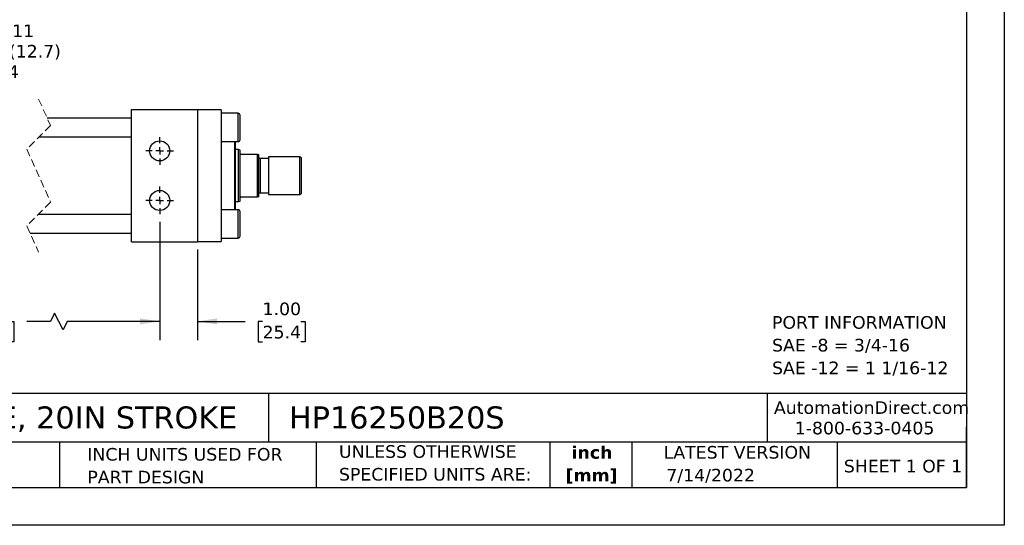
# Model space of a CAD drawing. Header units: inches. Extents: x 0 to 44, y 0 to 34.
# Tile 2 of 4: x 17.9 to 44, y 0 to 13.4. Entities that reach past the tile are written whole.
import ezdxf

# ---------------------------------------------------------------- set-up
doc = ezdxf.new("R2010")
doc.units = ezdxf.units.IN
doc.header["$LTSCALE"] = 4
doc.header["$MEASUREMENT"] = 0
for name, pattern in [('SLD-Center', [0.75, 0.6, -0.05, 0.05, -0.05]), ('SLD-Dashed', [0.075, 0.05, -0.025]), ('SLD-Solid', [0])]:
    doc.linetypes.add(name, pattern=pattern)
doc.layers.add('CENTER', color=40, linetype='SLD-Center')
doc.layers.add('DIMENSIONS', color=140, linetype='SLD-Solid', lineweight=25)
doc.layers.add('TEXT', color=140, linetype='SLD-Solid', lineweight=25)
doc.styles.add('SLDTEXTSTYLE0', font='VERDANA.TTF')
doc.styles.add('SLDTEXTSTYLE1', font='VERDANAB.TTF')
doc.dimstyles.new('SLDDIMSTYLE0', dxfattribs={"dimtxt": 0.339844, "dimasz": 0.52, "dimexe": 0, "dimexo": 0.0625, "dimgap": 0.084961, "dimtad": 0, "dimtih": 1, "dimtoh": 1, "dimrnd": 1e-09, "dimzin": 4, "dimdsep": 46, "dimtxsty": 'SLDTEXTSTYLE0', "dimsah": 1, "dimcen": 0.09, "dimadec": 0, "dimazin": 1, "dimtfac": 1, "dimtofl": 0, "dimtmove": 0, "dimatfit": 3, "dimfxl": 0, "dimfrac": 2, "dimtolj": 1, "dimtzin": 12, "dimarcsym": 0})
doc.dimstyles.new('SLDDIMSTYLE4', dxfattribs={"dimtxt": 0.339844, "dimasz": 0.52, "dimexe": 0, "dimexo": 0.0625, "dimgap": 0.084961, "dimtad": 0, "dimtih": 1, "dimtoh": 1, "dimrnd": 1e-09, "dimzin": 4, "dimdsep": 46, "dimtxsty": 'SLDTEXTSTYLE0', "dimsah": 1, "dimcen": 0.09, "dimadec": 0, "dimazin": 1, "dimtfac": 1, "dimtmove": 0, "dimatfit": 0, "dimfxl": 0, "dimfrac": 2, "dimtolj": 1, "dimtzin": 12, "dimarcsym": 0})
doc.dimstyles.new('SLDDIMSTYLE6', dxfattribs={"dimtxt": 0.339844, "dimasz": 0.52, "dimexe": 0, "dimexo": 0.0625, "dimgap": 0.084961, "dimtad": 0, "dimtih": 1, "dimtoh": 1, "dimrnd": 1e-09, "dimzin": 12, "dimdsep": 46, "dimtxsty": 'SLDTEXTSTYLE0', "dimsah": 1, "dimcen": 0, "dimadec": 0, "dimazin": 3, "dimtfac": 1, "dimtofl": 0, "dimtmove": 0, "dimatfit": 3, "dimfxl": 0, "dimfrac": 2, "dimtolj": 1, "dimtzin": 12, "dimarcsym": 0})

# ---------------------------------------------------------------- blocks, each defined once
blk = doc.blocks.new('SW_NOTE_0')
at = {"layer": 'TEXT', "color": 0, "char_height": 0.33333, "attachment_point": 1, "style": 'SLDTEXTSTYLE0'}
for s, insert in [('PORT INFORMATION', (0, 0.423)), ('SAE -8 = 3/4-16', (0, -0.179)), ('SAE -12 = 1 1/16-12', (0, -0.78))]:
    blk.add_mtext(s, dxfattribs=dict(at, insert=insert))
blk = doc.blocks.new('SW_NOTE_0_1')
at = {"layer": 'TEXT', "color": 0, "char_height": 0.3333, "attachment_point": 2, "style": 'SLDTEXTSTYLE1'}
for s, insert in [('inch', (0.5, 0.423)), ('[mm]', (0.489, -0.179))]:
    blk.add_mtext(s, dxfattribs=dict(at, insert=insert))
blk = doc.blocks.new('SW_NOTE_0_2')
at = {"layer": 'TEXT', "color": 0, "char_height": 0.33333, "attachment_point": 1, "style": 'SLDTEXTSTYLE0'}
for s, insert in [('UNLESS OTHERWISE ', (0, 0.423)), ('SPECIFIED UNITS ARE:', (0, -0.179))]:
    blk.add_mtext(s, dxfattribs=dict(at, insert=insert))
blk = doc.blocks.new('SW_NOTE_0_6')
at = {"layer": 'TEXT', "color": 0, "char_height": 0.33333, "attachment_point": 1, "style": 'SLDTEXTSTYLE0'}
for s, insert in [('INCH UNITS USED FOR ', (0, 0.423)), ('PART DESIGN', (0, -0.179))]:
    blk.add_mtext(s, dxfattribs=dict(at, insert=insert))
blk = doc.blocks.new('SW_SYMBOL_HOLE_DEPTH')
at = {"layer": 'DIMENSIONS', "color": 0}
for p, q in [((0, 137.8), (126, 137.8)), ((63, 137.8), (63, 11.8)), ((15.7, 87.4), (63, 11.8)), ((110.2, 87.4), (63, 11.8))]:
    blk.add_line(p, q, dxfattribs=at)
blk = doc.blocks.new('_D_18')
at = {"layer": 'DIMENSIONS'}
for p, q in [((13.636, 10.135), (15.033, 12.554)), ((15.033, 12.554), (15.908, 12.554))]:
    blk.add_line(p, q, dxfattribs=at)
blk.add_solid([(13.636, 10.135), (13.966, 10.546), (13.827, 10.626)], dxfattribs=at)
at = {"layer": 'DIMENSIONS', "xscale": 0.002688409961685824, "yscale": 0.002688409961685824, "zscale": 0.002688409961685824}
blk.add_blockref('SW_SYMBOL_HOLE_DEPTH', (16.158, 12.329), dxfattribs=at)
at = {"layer": 'DIMENSIONS', "char_height": 0.3333, "attachment_point": 1, "style": 'SLDTEXTSTYLE0'}
for s, insert in [('5/8-11', (16.845, 13.247)), ('0.50(12.7)', (16.644, 12.707)), ('X4', (17.319, 12.167))]:
    blk.add_mtext(s, dxfattribs=dict(at, insert=insert))
blk = doc.blocks.new('_D_20')
at = {"layer": 'DIMENSIONS'}
for p, q in [((13.504, 8.028), (13.504, 4.894)), ((21.651, 8.028), (21.651, 4.894)), ((18.871, 5.616), (18.76, 5.394)), ((19.093, 5.172), (18.871, 5.616)), ((13.504, 5.394), (15.922, 5.394)), ((16.382, 5.394), (16.268, 5.394)), ((16.268, 5.394), (16.268, 4.854)), ((17.675, 5.394), (17.789, 5.394)), ((17.789, 5.394), (17.789, 4.854)), ((18.76, 5.394), (18.135, 5.394)), ((19.204, 5.394), (19.093, 5.172)), ((21.651, 5.394), (19.204, 5.394)), ((16.268, 4.854), (16.382, 4.854)), ((17.789, 4.854), (17.675, 4.854))]:
    blk.add_line(p, q, dxfattribs=at)
for points in [[(13.504, 5.394), (14.024, 5.314), (14.024, 5.474)], [(21.651, 5.394), (21.131, 5.474), (21.131, 5.314)]]:
    blk.add_solid(points, dxfattribs=at)
at = {"layer": 'DIMENSIONS', "char_height": 0.3333, "attachment_point": 1, "style": 'SLDTEXTSTYLE0'}
for s, insert in [('23.00', (16.382, 5.893)), ('584.2', (16.382, 5.277))]:
    blk.add_mtext(s, dxfattribs=dict(at, insert=insert))
blk = doc.blocks.new('_D_21')
at = {"layer": 'DIMENSIONS'}
for p, q in [((21.651, 8.028), (21.651, 4.894)), ((22.651, 7.299), (22.651, 4.894)), ((21.651, 5.394), (20.651, 5.394)), ((22.651, 5.394), (23.912, 5.394)), ((24.373, 5.394), (24.258, 5.394)), ((24.258, 5.394), (24.258, 4.854)), ((25.382, 5.394), (25.497, 5.394)), ((25.497, 5.394), (25.497, 4.854)), ((24.258, 4.854), (24.373, 4.854)), ((25.497, 4.854), (25.382, 4.854))]:
    blk.add_line(p, q, dxfattribs=at)
for points in [[(21.651, 5.394), (21.131, 5.474), (21.131, 5.314)], [(22.651, 5.394), (23.171, 5.314), (23.171, 5.474)]]:
    blk.add_solid(points, dxfattribs=at)
at = {"layer": 'DIMENSIONS', "char_height": 0.3333, "attachment_point": 1, "style": 'SLDTEXTSTYLE0'}
for s, insert in [('1.00', (24.373, 5.893)), ('25.4', (24.373, 5.277))]:
    blk.add_mtext(s, dxfattribs=dict(at, insert=insert))
blk = doc.blocks.new('SW_CENTERMARKSYMBOL_8')
at = {"layer": 'CENTER', "color": 0}
for p, q in [((0, 0.2), (0, 0.366)), ((-0.2, 0), (-0.366, 0)), ((0, 0), (-0.1, 0)), ((0, 0), (0, 0.1)), ((0, 0), (0, -0.1)), ((0, 0), (0.1, 0)), ((0.2, 0), (0.366, 0)), ((0, -0.2), (0, -0.366))]:
    blk.add_line(p, q, dxfattribs=at)
blk = doc.blocks.new('SW_CENTERMARKSYMBOL_9')
at = {"layer": 'CENTER', "color": 0}
for p, q in [((0, 0.2), (0, 0.366)), ((-0.2, 0), (-0.366, 0)), ((0, 0), (-0.1, 0)), ((0, 0), (0, 0.1)), ((0, 0), (0, -0.1)), ((0, 0), (0.1, 0)), ((0.2, 0), (0.366, 0)), ((0, -0.2), (0, -0.366))]:
    blk.add_line(p, q, dxfattribs=at)

msp = doc.modelspace()

# ---------------------------------------------------------------- linework, layer by layer
at = {"color": 7, "linetype": 'SLD-Solid'}
for p, q in [((44, 34), (44, 0)), ((44, 0), (0, 0))]:
    msp.add_line(p, q, dxfattribs=at)
at = {"color": 7, "linetype": 'SLD-Dashed', "lineweight": 18}
for p, q in [((18.446, 11.274), (18.761, 10.577)), ((18.761, 10.577), (18.131, 9.947)), ((18.131, 9.947), (18.761, 8.552)), ((18.761, 8.552), (18.131, 7.922)), ((18.131, 7.922), (18.446, 7.224))]:
    msp.add_line(p, q, dxfattribs=at)
for p, q in [((20.901, 10.999), (22.651, 10.999)), ((20.901, 7.499), (20.901, 10.999)), ((22.651, 10.999), (22.651, 7.499)), ((23.276, 10.989), (22.651, 10.989)), ((23.276, 10.989), (23.276, 7.509)), ((20.901, 10.774), (18.672, 10.774)), ((23.726, 10.899), (23.276, 10.899)), ((23.726, 10.524), (23.726, 10.899)), ((23.776, 10.199), (23.776, 10.849)), ((23.726, 10.149), (23.726, 10.524)), ((18.459, 10.274), (20.901, 10.274)), ((23.276, 10.149), (23.726, 10.149)), ((23.638, 9.249), (23.638, 10.149)), ((23.658, 8.349), (23.658, 10.149)), ((23.732, 9.937), (23.658, 9.937)), ((23.776, 9.921), (23.732, 9.937)), ((23.732, 8.562), (23.732, 9.937)), ((23.776, 9.843), (23.776, 9.921)), ((23.776, 8.656), (23.776, 9.843)), ((24.237, 9.812), (23.808, 9.812)), ((24.237, 8.687), (24.237, 9.812)), ((24.237, 9.812), (24.276, 9.812)), ((24.276, 8.687), (24.276, 9.812)), ((24.526, 9.701), (24.308, 9.701)), ((24.308, 9.701), (24.308, 8.798)), ((25.362, 9.749), (24.526, 9.749)), ((24.526, 9.749), (24.526, 8.749)), ((25.401, 9.71), (25.362, 9.749)), ((25.362, 8.749), (25.362, 9.749)), ((25.401, 8.789), (25.401, 9.71)), ((23.638, 8.349), (23.638, 9.249)), ((23.776, 8.578), (23.776, 8.656)), ((23.808, 8.687), (24.237, 8.687)), ((24.276, 8.687), (24.237, 8.687)), ((24.308, 8.798), (24.526, 8.798)), ((24.526, 8.749), (25.362, 8.749)), ((25.362, 8.749), (25.401, 8.789)), ((23.726, 8.349), (23.276, 8.349)), ((23.658, 8.562), (23.732, 8.562)), ((23.726, 7.599), (23.726, 8.349)), ((23.732, 8.562), (23.776, 8.578)), ((20.901, 8.224), (18.434, 8.224)), ((23.776, 7.974), (23.776, 8.299)), ((23.776, 7.649), (23.776, 7.974)), ((18.22, 7.724), (20.901, 7.724)), ((23.276, 7.599), (23.726, 7.599)), ((20.901, 7.499), (22.651, 7.499)), ((22.651, 7.509), (23.276, 7.509))]:
    msp.add_line(p, q)
for centre in [(21.651, 9.905), (21.651, 8.593)]:
    msp.add_circle(centre, 0.266)
for centre, radius, start, end in [((23.726, 10.849), 0.05, 0.0014, 89.9985), ((23.726, 10.199), 0.05, 270.0015, 359.9986), ((24.308, 9.732), 0.0313, 180.0004, 270), ((24.308, 8.767), 0.0313, 90, 179.9996), ((23.726, 8.299), 0.05, 0.0014, 89.9985), ((23.726, 7.649), 0.05, 270.0015, 359.9986)]:
    msp.add_arc(centre, radius, start, end)
for points, knots in [([(23.808, 9.812), (23.806, 9.812), (23.802, 9.812), (23.796, 9.814), (23.788, 9.818), (23.78, 9.826), (23.777, 9.836), (23.776, 9.842), (23.776, 9.843)], [0, 0, 0, 0, 0.12274, 0.236207, 0.400653, 0.625874, 0.957038, 1, 1, 1, 1]), ([(23.776, 8.656), (23.777, 8.661), (23.778, 8.669), (23.785, 8.677), (23.791, 8.682), (23.798, 8.685), (23.803, 8.687), (23.806, 8.687), (23.808, 8.687)], [0, 0, 0, 0, 0.322426, 0.477163, 0.661266, 0.794609, 0.922286, 1, 1, 1, 1])]:
    msp.add_open_spline(points, degree=3, knots=knots)
at = {"layer": 'TEXT'}
for p, q in [((43, 33), (43, 1)), ((43, 3.484), (1, 3.484)), ((24.529, 3.484), (24.529, 2.2)), ((37.728, 3.484), (37.728, 2.2)), ((43, 1), (43, 2.6)), ((43, 2.2), (1, 2.2)), ((18.999, 2.2), (18.999, 1)), ((25.792, 2.2), (25.792, 1)), ((31.972, 2.2), (31.972, 1)), ((34.144, 2.2), (34.144, 1)), ((39.582, 2.2), (39.582, 1)), ((1, 1), (43, 1))]:
    msp.add_line(p, q, dxfattribs=at)

# ---------------------------------------------------------------- block references
at = {"layer": 'CENTER'}
for name, p in [('SW_CENTERMARKSYMBOL_8', (21.651, 9.905)), ('SW_CENTERMARKSYMBOL_9', (21.651, 8.593))]:
    msp.add_blockref(name, p, dxfattribs=at)
at = {"layer": 'TEXT'}
for name, p in [('SW_NOTE_0', (37.854, 5.111)), ('SW_NOTE_0_2', (26.395, 1.696)), ('SW_NOTE_0_1', (32.59, 1.673)), ('SW_NOTE_0_6', (19.737, 1.622))]:
    msp.add_blockref(name, p, dxfattribs=at)

# ---------------------------------------------------------------- texts
at = {"layer": 'TEXT', "style": 'SLDTEXTSTYLE0'}
for s, insert, char_height, attachment_point in [('HYDRAULIC CYLINDER: NFPA, 2.5IN BORE, 20IN STROKE', (1.254, 3.145), 0.58333, 1), ('HP16250B20S', (25.072, 3.145), 0.58333, 1), ('AutomationDirect.com', (37.905, 3.281), 0.33333, 1), ('1-800-633-0405', (38.455, 2.74), 0.33333, 1), ('LATEST VERSION', (36.937, 2.098), 0.33333, 2), ('SHEET 1 OF 1', (39.755, 1.734), 0.33333, 1), ('7/14/2022', (35.057, 1.494), 0.3333, 1)]:
    msp.add_mtext(s, dxfattribs=dict(at, insert=insert, char_height=char_height, attachment_point=attachment_point))

# ---------------------------------------------------------------- dimensions: what is measured, and where the dimension line sits
at = {"layer": 'DIMENSIONS'}
dim = msp.add_diameter_dim_2p(p1=(13.371, 9.675), p2=(13.636, 10.135), text='5/8-11\\P{\\fGDT;x}0.50(12.7)\\PX4', dimstyle='SLDDIMSTYLE6', override={"dimpost": '<>'}, dxfattribs=at)
dim.commit()
dim.dimension.update_dxf_attribs({"geometry": '_D_18', "text_midpoint": (17.612, 12.554), "dimtype": 163})
dim = msp.add_linear_dim(base=(21.651, 5.394), p1=(13.504, 8.228), p2=(21.651, 8.228), angle=0, text='23.00', dimstyle='SLDDIMSTYLE0', dxfattribs=at)
dim.commit()
dim.dimension.update_dxf_attribs({"geometry": '_D_20', "text_midpoint": (17.029, 5.394), "dimtype": 160})
dim = msp.add_linear_dim(base=(22.651, 5.394), p1=(21.651, 8.228), p2=(22.651, 7.499), dimstyle='SLDDIMSTYLE4', dxfattribs=at)
dim.commit()
dim.dimension.update_dxf_attribs({"geometry": '_D_21', "text_midpoint": (24.878, 5.394), "dimtype": 160})

doc.saveas('drawing.dxf')
